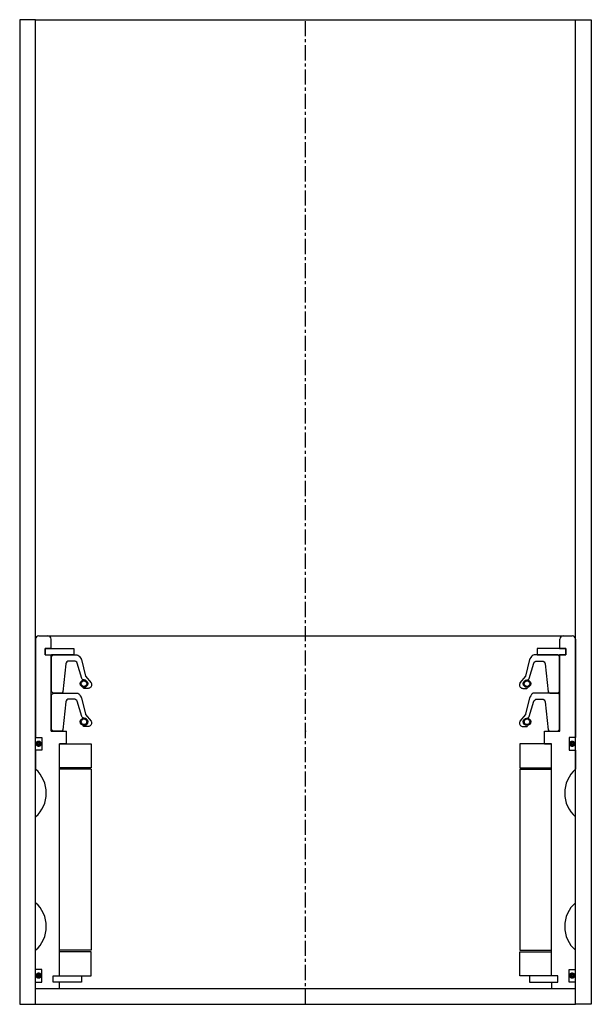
# Model space of a CAD drawing. Extents: x 72 to 252, y -4 to 306.
import ezdxf

# ---------------------------------------------------------------- set-up
doc = ezdxf.new("R2010")
doc.units = 0
doc.header["$LTSCALE"] = 0.15
doc.linetypes.add('CENTER', pattern=[50.8, 31.75, -6.35, 6.35, -6.35])
doc.layers.get('0').update_dxf_attribs({"linetype": 'CONTINUOUS'})
doc.layers.add('CENTER', color=9, linetype='CENTER')

msp = doc.modelspace()

# ---------------------------------------------------------------- linework, layer by layer
for p, q in [((77.47, 305.51), (72.47, 305.51)), ((72.47, 305.51), (72.47, -4.49)), ((77.47, 305.51), (247.47, 305.51)), ((77.47, -4.49), (77.47, 305.51)), ((247.47, -4.49), (247.47, 305.51)), ((247.47, 305.51), (252.47, 305.51)), ((252.47, 305.51), (252.47, -4.49)), ((77.47, 110.51), (77.47, 79.51)), ((78.47, 111.51), (246.47, 111.51)), ((82.37, 107.51), (82.37, 110.51)), ((242.57, 107.51), (242.57, 110.51)), ((247.47, 110.51), (247.47, 79.51)), ((80.47, 105.51), (80.47, 107.51)), ((80.47, 107.51), (82.37, 107.51)), ((80.47, 105.51), (80.47, 107.51)), ((80.47, 107.51), (82.37, 107.51)), ((82.47, 107.51), (80.47, 107.51)), ((80.47, 107.51), (80.47, 105.51)), ((80.47, 105.51), (82.37, 105.51)), ((80.47, 105.51), (82.37, 105.51)), ((80.47, 105.51), (82.47, 105.51)), ((82.37, 81.51), (82.37, 105.51)), ((82.47, 107.51), (89.47, 107.51)), ((84.72, 105.51), (82.47, 105.51)), ((89.47, 105.51), (82.47, 105.51)), ((89.47, 107.51), (89.47, 105.51)), ((242.47, 107.51), (235.47, 107.51)), ((235.47, 107.51), (235.47, 105.51)), ((235.47, 105.51), (242.47, 105.51)), ((240.22, 105.51), (242.47, 105.51)), ((242.47, 107.51), (244.47, 107.51)), ((244.47, 105.51), (242.47, 105.51)), ((242.57, 107.51), (244.47, 107.51)), ((244.47, 107.51), (242.57, 107.51)), ((244.47, 107.51), (242.57, 107.51)), ((242.57, 81.51), (242.57, 105.51)), ((242.57, 105.51), (244.47, 105.51)), ((244.47, 105.51), (242.57, 105.51)), ((244.47, 105.51), (242.57, 105.51)), ((244.47, 105.51), (244.47, 107.51)), ((244.47, 105.51), (244.47, 107.51)), ((244.47, 105.51), (244.47, 107.51)), ((244.47, 107.51), (244.47, 105.51)), ((82.37, 81.51), (87.22, 81.51)), ((87.22, 77.51), (87.22, 81.51)), ((237.72, 77.51), (237.72, 81.51)), ((237.72, 81.51), (242.57, 81.51)), ((77.47, 79.51), (79.47, 79.51)), ((79.47, 79.51), (79.47, 75.51)), ((84.97, 4.51), (84.97, 77.51)), ((87.22, 77.51), (84.97, 77.51)), ((84.97, 4.51), (84.97, 77.51)), ((84.97, 4.51), (84.97, 77.51)), ((84.97, 77.51), (94.97, 77.51)), ((94.97, 77.51), (94.97, 70.01)), ((239.97, 77.51), (229.97, 77.51)), ((229.97, 77.51), (229.97, 70.01)), ((237.72, 77.51), (239.97, 77.51)), ((237.72, 77.51), (239.97, 77.51)), ((239.97, 4.51), (239.97, 77.51)), ((239.97, 4.51), (239.97, 77.51)), ((239.97, 4.51), (239.97, 77.51)), ((239.97, 4.51), (239.97, 77.51)), ((247.47, 79.51), (245.47, 79.51)), ((245.47, 79.51), (245.47, 75.51)), ((79.47, 75.51), (77.47, 75.51)), ((77.47, 75.51), (77.47, 69.51)), ((245.47, 75.51), (247.47, 75.51)), ((247.47, 75.51), (247.47, 69.51)), ((94.97, 70.01), (84.97, 70.01)), ((94.97, 69.51), (84.97, 69.51)), ((94.97, 69.51), (94.97, 12.51)), ((229.97, 70.01), (239.97, 70.01)), ((229.97, 69.51), (229.97, 12.51)), ((229.97, 69.51), (239.97, 69.51)), ((77.47, 27.51), (77.47, 54.51)), ((247.47, 27.51), (247.47, 54.51)), ((77.47, 6.51), (77.47, 12.51)), ((94.97, 12.51), (84.97, 12.51)), ((229.97, 12.51), (239.97, 12.51)), ((247.47, 6.51), (247.47, 12.51)), ((94.97, 12.01), (84.97, 12.01)), ((94.97, 4.51), (94.97, 12.01)), ((229.97, 4.51), (229.97, 12.01)), ((229.97, 12.01), (239.97, 12.01)), ((79.47, 6.51), (77.47, 6.51)), ((79.47, 2.51), (79.47, 6.51)), ((245.47, 2.51), (245.47, 6.51)), ((245.47, 6.51), (247.47, 6.51)), ((82.97, 2.51), (82.97, 4.51)), ((82.97, 4.51), (84.97, 4.51)), ((82.97, 2.51), (82.97, 4.51)), ((82.97, 4.51), (84.97, 4.51)), ((82.97, 2.51), (82.97, 4.51)), ((82.97, 4.51), (84.97, 4.51)), ((84.97, 4.51), (91.97, 4.51)), ((91.97, 4.51), (91.97, 2.51)), ((91.97, 4.51), (94.97, 4.51)), ((232.97, 4.51), (229.97, 4.51)), ((239.97, 4.51), (232.97, 4.51)), ((232.97, 4.51), (232.97, 2.51)), ((241.97, 4.51), (239.97, 4.51)), ((241.97, 4.51), (239.97, 4.51)), ((241.97, 4.51), (239.97, 4.51)), ((241.97, 4.51), (239.97, 4.51)), ((241.97, 2.51), (241.97, 4.51)), ((241.97, 2.51), (241.97, 4.51)), ((241.97, 2.51), (241.97, 4.51)), ((241.97, 2.51), (241.97, 4.51)), ((77.47, 0.51), (77.47, 2.51)), ((77.47, 2.51), (79.47, 2.51)), ((77.47, 0.51), (247.47, 0.51)), ((84.97, 2.51), (82.97, 2.51)), ((84.97, 2.51), (82.97, 2.51)), ((84.97, 2.51), (82.97, 2.51)), ((84.97, 0.51), (84.97, 2.51)), ((91.97, 2.51), (84.97, 2.51)), ((232.97, 2.51), (239.97, 2.51)), ((239.97, 2.51), (241.97, 2.51)), ((239.97, 2.51), (239.97, 0.51)), ((239.97, 2.51), (241.97, 2.51)), ((239.97, 2.51), (241.97, 2.51)), ((239.97, 2.51), (241.97, 2.51)), ((247.47, 2.51), (245.47, 2.51)), ((247.47, 0.51), (247.47, 2.51)), ((72.47, -4.49), (77.47, -4.49)), ((77.47, -4.49), (247.47, -4.49)), ((252.47, -4.49), (247.47, -4.49))]:
    msp.add_line(p, q)
for points in [[(82.47, 94.01), (82.47, 105.01), (82.97, 105.51), (90.48, 105.51, -0.36857), (91.47, 104.67), (91.8, 104.26, 0.118812), (91.89, 104.04), (93.16, 98.85, -0.045671), (93.21, 98.78), (94.94, 96.69, -0.429276), (94.47, 95.09, -0.114819), (94.05, 94.98), (92.73, 94.98, -1), (92.73, 95.3, 1), (92.73, 97.64, -0.279673), (91.99, 98.09), (90.56, 102.91, 0.323214), (89.61, 103.6), (88.02, 103.6, 0.376695), (87.03, 102.73), (86.01, 93.94, -0.377251), (85.51, 93.51), (82.97, 93.51)], [(242.47, 94.01), (242.47, 105.01), (241.97, 105.51), (234.46, 105.51, 0.36857), (233.48, 104.67), (233.15, 104.26, -0.118812), (233.06, 104.04), (231.78, 98.85, 0.045671), (231.73, 98.78), (230.01, 96.69, 0.429276), (230.47, 95.09, 0.114819), (230.89, 94.98), (232.21, 94.98, 1), (232.21, 95.3, -1), (232.21, 97.64, 0.279673), (232.95, 98.09), (234.38, 102.91, -0.323214), (235.33, 103.6), (236.93, 103.6, -0.376695), (237.92, 102.73), (238.93, 93.94, 0.377251), (239.43, 93.51), (241.97, 93.51)], [(82.47, 82.01), (82.47, 93.01), (82.97, 93.51), (90.48, 93.51, -0.36857), (91.47, 92.67), (91.8, 92.25, 0.118812), (91.89, 92.04), (93.16, 86.85, -0.045671), (93.21, 86.77), (94.94, 84.69, -0.429276), (94.47, 83.09, -0.114819), (94.05, 82.98), (92.73, 82.98, -1), (92.73, 83.3, 1), (92.73, 85.64, -0.279673), (91.99, 86.09), (90.56, 90.91, 0.323214), (89.61, 91.6), (88.02, 91.6, 0.376695), (87.03, 90.73), (86.01, 81.94, -0.377251), (85.51, 81.51), (82.97, 81.51)], [(242.47, 82.01), (242.47, 93.01), (241.97, 93.51), (234.46, 93.51, 0.36857), (233.48, 92.67), (233.15, 92.25, -0.118812), (233.06, 92.04), (231.78, 86.85, 0.045671), (231.73, 86.77), (230.01, 84.69, 0.429276), (230.47, 83.09, 0.114819), (230.89, 82.98), (232.21, 82.98, 1), (232.21, 83.3, -1), (232.21, 85.64, 0.279673), (232.95, 86.09), (234.38, 90.91, -0.323214), (235.33, 91.6), (236.93, 91.6, -0.376695), (237.92, 90.73), (238.93, 81.94, 0.377251), (239.43, 81.51), (241.97, 81.51)]]:
    msp.add_lwpolyline(points, format="xyb", close=True)
at = {"const_width": 0.95}
for points in [[(78.96, 77.55, -1), (77.91, 77.55, -1)], [(246.96, 77.55, -1), (245.91, 77.55, -1)], [(78.96, 4.55, -1), (77.91, 4.55, -1)], [(246.96, 4.55, -1), (245.91, 4.55, -1)]]:
    msp.add_lwpolyline(points, format="xyb", close=True, dxfattribs=at)
for centre, radius in [((92.73, 96.47), 1.17), ((92.73, 96.47), 0.881), ((232.21, 96.47), 1.17), ((232.21, 96.47), 0.881), ((92.73, 84.47), 1.17), ((92.73, 84.47), 0.881), ((232.21, 84.47), 1.17), ((232.21, 84.47), 0.881)]:
    msp.add_circle(centre, radius)
for centre, radius, start, end in [((78.47, 110.51), 1, 90, 180), ((81.37, 110.51), 1, 0, 90), ((243.57, 110.51), 1, 90, 180), ((246.47, 110.51), 1, 0, 90), ((70.86, 62.01), 10, 311.4096, 48.5904), ((254.09, 62.01), 10, 131.4096, 228.5904), ((70.86, 20.01), 10, 311.4096, 48.5904), ((254.09, 20.01), 10, 131.4096, 228.5904)]:
    msp.add_arc(centre, radius, start, end)
for p in [(162.47, 93.51), (162.47, 93.51), (162.47, 93.51), (162.47, 93.51), (162.47, 93.51), (162.47, 93.51), (162.47, 93.51), (162.47, 81.51), (162.47, 81.51), (162.47, 81.51), (162.47, 81.51), (162.47, 81.51), (162.47, 81.51), (162.47, 81.51)]:
    msp.add_point(p)
at = {"layer": 'CENTER'}
msp.add_line((162.47, -4.49), (162.47, 305.51), dxfattribs=at)

doc.saveas('drawing.dxf')
